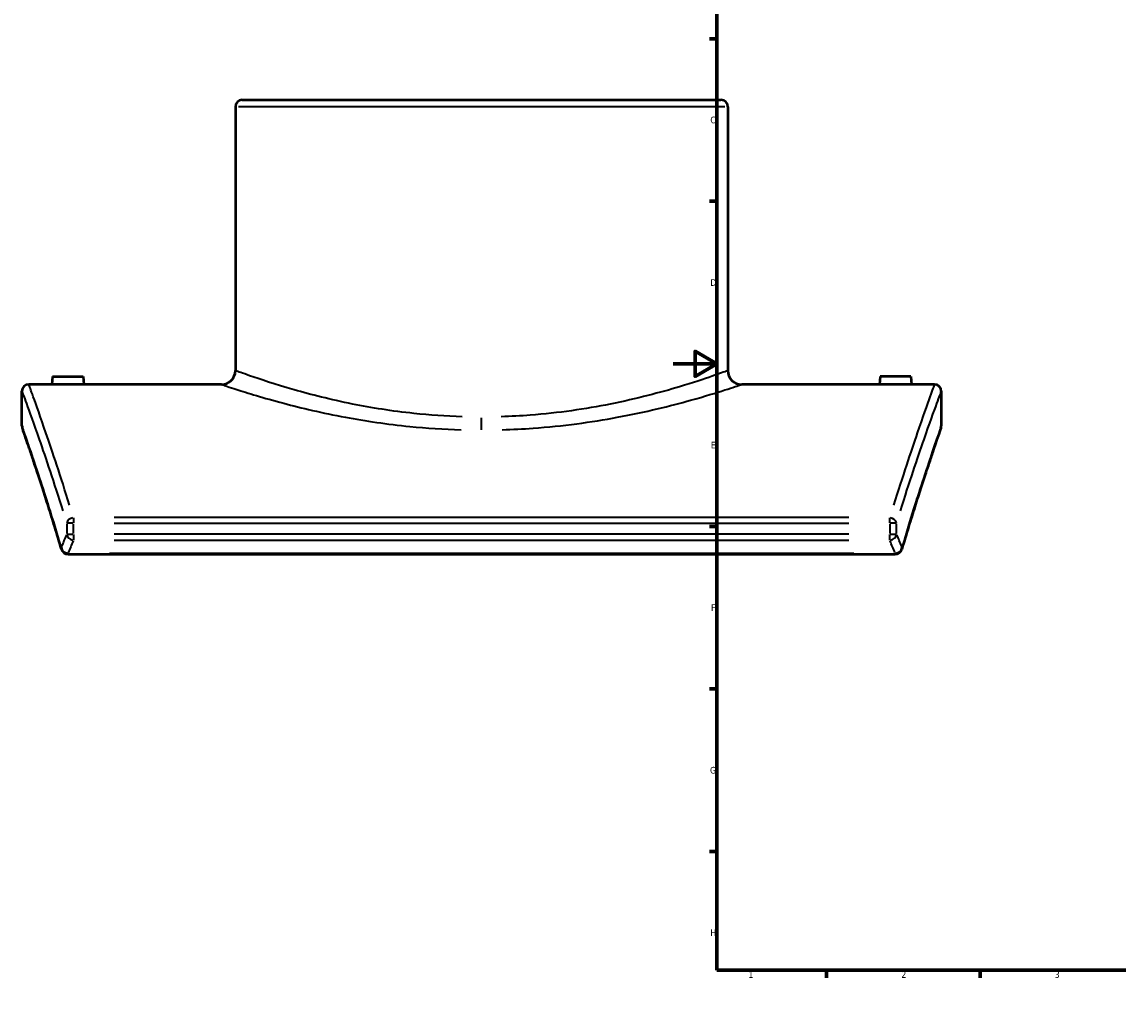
# Model space of a CAD drawing. Header units: millimetres. Extents: x -298 to 1402, y -344 to 1010.
# Tile 1 of 7: x -298 to 203, y 0 to 453. Entities that reach past the tile are written whole.
import ezdxf

# ---------------------------------------------------------------- set-up
doc = ezdxf.new("R2010")
doc.units = ezdxf.units.MM
for name, color, linetype, lineweight in [('Border (ANSI)', 7, 'Continuous', 70), ('Visible (ANSI)', 7, 'Continuous', 50), ('Visible Narrow (ANSI)', 7, 'Continuous', 35)]:
    doc.layers.add(name, color=color, linetype=linetype, lineweight=lineweight)
doc.styles.add('Note Text (ANSI)', font='tahoma.ttf')

# ---------------------------------------------------------------- blocks, each defined once
blk = doc.blocks.new('Borders Default Border')
at = {"layer": 'Border (ANSI)'}
for p, q in [((70.08, 574), (70.08, 577.45)), ((140.17, 574), (140.17, 577.45)), ((210.25, 574), (210.25, 577.45)), ((280.33, 574), (280.33, 577.45)), ((350.42, 574), (350.42, 577.45)), ((490.58, 574), (490.58, 577.45)), ((560.67, 574), (560.67, 577.45)), ((630.75, 574), (630.75, 577.45)), ((700.83, 574), (700.83, 577.45)), ((770.92, 574), (770.92, 577.45)), ((20, 519.75), (16.55, 519.75)), ((821, 519.75), (824.45, 519.75)), ((20, 445.5), (16.55, 445.5)), ((821, 445.5), (824.45, 445.5)), ((20, 371.25), (16.55, 371.25)), ((821, 371.25), (824.45, 371.25)), ((20, 222.75), (16.55, 222.75)), ((821, 222.75), (824.45, 222.75)), ((20, 148.5), (16.55, 148.5)), ((821, 148.5), (824.45, 148.5)), ((20, 74.25), (16.55, 74.25)), ((821, 74.25), (824.45, 74.25)), ((70.08, 20), (70.08, 16.55)), ((140.17, 20), (140.17, 16.55)), ((210.25, 20), (210.25, 16.55)), ((280.33, 20), (280.33, 16.55)), ((350.42, 20), (350.42, 16.55)), ((490.58, 20), (490.58, 16.55)), ((560.67, 20), (560.67, 16.55)), ((630.75, 20), (630.75, 16.55)), ((700.83, 20), (700.83, 16.55)), ((770.92, 20), (770.92, 16.55))]:
    blk.add_line(p, q, dxfattribs=at)
at = {"layer": 'Border (ANSI)', "flags": 128}
for points in [[(420.5, 594), (420.5, 574), (414.73, 584), (426.27, 584), (420.5, 574)], [(20, 20), (20, 574), (821, 574), (821, 20), (20, 20)], [(0, 297), (20, 297), (10, 302.77), (10, 291.23), (20, 297)], [(841, 297), (821, 297), (831, 302.77), (831, 291.23), (821, 297)], [(420.5, 0), (420.5, 20), (414.73, 10), (426.27, 10), (420.5, 20)]]:
    blk.add_lwpolyline(points, dxfattribs=at)
at = {"layer": 'Border (ANSI)', "attachment_point": 7, "style": 'Note Text (ANSI)'}
for s, insert, char_height in [('1', (34.35, 574.4), 3.05), ('2', (104.2, 574.4), 3.05), ('3', (174.26, 574.34), 3.05), ('4', (244.23, 574.4), 3.05), ('5', (314.48, 574.34), 3.05), ('6', (384.49, 574.34), 3.05), ('7', (454.6, 574.4), 3.05), ('8', (524.63, 574.33), 3.05), ('9', (594.7, 574.34), 3.05), ('10', (663.96, 574.34), 3.048), ('11', (734.04, 574.4), 3.048), ('12', (804.13, 574.4), 3.048), ('A', (16.78, 555.35), 3.05), ('A', (821.63, 555.35), 3.05), ('B', (17.15, 481.1), 3.05), ('B', (821.99, 481.1), 3.05), ('C', (16.95, 406.8), 3.05), ('C', (821.8, 406.8), 3.05), ('D', (16.96, 332.6), 3.05), ('D', (821.81, 332.6), 3.05), ('E', (17.21, 258.35), 3.05), ('E', (822.05, 258.35), 3.05), ('F', (17.29, 184.1), 3.05), ('F', (822.14, 184.1), 3.05), ('G', (16.81, 109.79), 3.05), ('G', (821.66, 109.79), 3.05), ('H', (16.97, 35.6), 3.05), ('H', (821.81, 35.6), 3.05), ('1', (34.35, 16.55), 3.05), ('2', (104.2, 16.55), 3.05), ('3', (174.26, 16.49), 3.05), ('4', (244.23, 16.55), 3.05), ('5', (314.48, 16.49), 3.05), ('6', (384.49, 16.49), 3.05), ('7', (454.6, 16.55), 3.05), ('8', (524.63, 16.48), 3.05), ('9', (594.7, 16.49), 3.05), ('10', (663.96, 16.49), 3.048), ('11', (734.04, 16.55), 3.048), ('12', (804.13, 16.55), 3.048)]:
    blk.add_mtext(s, dxfattribs=dict(at, insert=insert, char_height=char_height))

msp = doc.modelspace()

# ---------------------------------------------------------------- linework, layer by layer
at = {"layer": 'Visible (ANSI)'}
for p, q in [((-196.869, 417.585), (21.831, 417.585)), ((-200.019, 414.435), (-200.019, 293.885)), ((24.981, 414.435), (24.981, 293.885)), ((-283.519, 291.185), (-283.834, 287.585)), ((-283.519, 291.185), (-269.519, 291.185)), ((-269.519, 291.185), (-269.204, 287.585)), ((94.481, 291.185), (94.166, 287.585)), ((108.481, 291.185), (94.481, 291.185)), ((108.481, 291.185), (108.796, 287.585)), ((-283.834, 287.585), (-294.369, 287.585)), ((-206.319, 287.585), (-269.204, 287.585)), ((94.166, 287.585), (31.281, 287.585)), ((119.331, 287.585), (108.796, 287.585)), ((-297.519, 268.735), (-297.519, 284.435)), ((122.481, 284.435), (122.481, 268.735)), ((-276.444, 210.087), (101.406, 210.087))]:
    msp.add_line(p, q, dxfattribs=at)
for centre, radius, start, end in [((-196.869, 414.435), 3.15, 90, 180), ((21.831, 414.435), 3.15, 0, 90), ((-206.319, 293.885), 6.3, 270, 0), ((31.281, 293.885), 6.3, 180, 270), ((-294.369, 284.435), 3.15, 90, 180), ((119.331, 284.435), 3.15, 0, 90), ((-294.369, 268.735), 3.15, 180, 199.30834), ((119.331, 268.735), 3.15, 340.69166, 0), ((-276.444, 213.237), 3.15, 196.43956, 270), ((101.406, 213.237), 3.15, 270, 343.56044)]:
    msp.add_arc(centre, radius, start, end, dxfattribs=at)
for points, knots in [([(-276.519, 287.506), (-277.438, 287.506), (-278.418, 287.51), (-280.221, 287.525), (-281.044, 287.536), (-282.342, 287.555), (-282.905, 287.566), (-283.651, 287.581), (-283.834, 287.585), (-283.834, 287.585)], [0, 0, 0, 0, 0.2757151, 0.2757151, 0.5514301, 0.5514301, 0.8270854, 0.8270854, 1.1027407, 1.1027407, 1.1027407, 1.1027407]), ([(-269.204, 287.585), (-269.204, 287.585), (-269.388, 287.581), (-270.133, 287.566), (-270.696, 287.555), (-271.995, 287.536), (-272.817, 287.525), (-274.62, 287.51), (-275.6, 287.506), (-276.519, 287.506)], [3.3082222, 3.3082222, 3.3082222, 3.3082222, 3.5838775, 3.5838775, 3.8595328, 3.8595328, 4.1352478, 4.1352478, 4.4109629, 4.4109629, 4.4109629, 4.4109629]), ([(101.481, 287.506), (100.562, 287.506), (99.582, 287.51), (97.779, 287.525), (96.956, 287.536), (95.658, 287.555), (95.095, 287.566), (94.349, 287.581), (94.166, 287.585), (94.166, 287.585)], [2.2054814, 2.2054814, 2.2054814, 2.2054814, 2.4811965, 2.4811965, 2.7569115, 2.7569115, 3.0325668, 3.0325668, 3.3082222, 3.3082222, 3.3082222, 3.3082222]), ([(108.796, 287.585), (108.796, 287.585), (108.612, 287.581), (107.867, 287.566), (107.304, 287.555), (106.005, 287.536), (105.183, 287.525), (103.38, 287.51), (102.4, 287.506), (101.481, 287.506)], [5.5137036, 5.5137036, 5.5137036, 5.5137036, 5.7893589, 5.7893589, 6.0650142, 6.0650142, 6.3407292, 6.3407292, 6.6164443, 6.6164443, 6.6164443, 6.6164443]), ([(-279.465, 212.346), (-280.512, 215.895), (-281.534, 219.292), (-283.513, 225.77), (-284.47, 228.851), (-286.307, 234.684), (-287.186, 237.437), (-288.855, 242.601), (-289.645, 245.013), (-291.122, 249.487), (-291.811, 251.548), (-293.076, 255.311), (-293.654, 257.012), (-294.69, 260.046), (-295.148, 261.378), (-295.939, 263.667), (-296.271, 264.624), (-296.804, 266.157), (-297.006, 266.733), (-297.275, 267.501), (-297.342, 267.694), (-297.342, 267.694)], [1.1911092, 1.1911092, 1.1911092, 1.1911092, 3.1093691, 3.1093691, 5.0276291, 5.0276291, 6.9458891, 6.9458891, 8.8641491, 8.8641491, 10.7824091, 10.7824091, 12.700669, 12.700669, 14.618929, 14.618929, 16.537189, 16.537189, 18.455449, 18.455449, 20.3737089, 20.3737089, 20.3737089, 20.3737089]), ([(122.304, 267.694), (122.304, 267.694), (122.236, 267.501), (121.967, 266.733), (121.766, 266.157), (121.232, 264.624), (120.9, 263.667), (120.11, 261.378), (119.651, 260.046), (118.616, 257.012), (118.038, 255.311), (116.772, 251.548), (116.084, 249.487), (114.606, 245.013), (113.817, 242.601), (112.148, 237.437), (111.269, 234.684), (109.432, 228.851), (108.475, 225.77), (106.496, 219.292), (105.474, 215.895), (104.427, 212.346)], [20.373709, 20.373709, 20.373709, 20.373709, 22.2919689, 22.2919689, 24.2102289, 24.2102289, 26.1284889, 26.1284889, 28.0467489, 28.0467489, 29.9650088, 29.9650088, 31.8832688, 31.8832688, 33.8015288, 33.8015288, 35.7197888, 35.7197888, 37.6380488, 37.6380488, 39.5563087, 39.5563087, 39.5563087, 39.5563087])]:
    msp.add_open_spline(points, degree=3, knots=knots, dxfattribs=at)
at = {"layer": 'Visible Narrow (ANSI)'}
for p, q in [((23.596, 414.435), (-198.634, 414.435)), ((-87.519, 266.907), (-87.519, 272.291)), ((-273.979, 226.648), (-273.979, 224.307)), ((80.295, 226.737), (-255.333, 226.737)), ((98.941, 224.307), (98.941, 226.648)), ((-277.059, 223.908), (-277.059, 219.451)), ((-274.193, 224.156), (-277.007, 224.156)), ((-273.979, 219.451), (-273.979, 223.908)), ((-255.333, 224.156), (80.295, 224.156)), ((98.941, 223.908), (98.941, 219.451)), ((101.968, 224.156), (99.155, 224.156)), ((102.02, 219.451), (102.02, 223.908)), ((-277.007, 219.203), (-274.193, 219.203)), ((-273.979, 219.029), (-273.979, 216.474)), ((80.295, 219.203), (-255.333, 219.203)), ((-255.333, 216.391), (80.295, 216.391)), ((98.941, 216.474), (98.941, 219.029)), ((99.155, 219.203), (101.968, 219.203)), ((-276.444, 210.393), (-276.444, 210.088)), ((82.513, 210.425), (-257.551, 210.425)), ((101.406, 210.088), (101.406, 210.393))]:
    msp.add_line(p, q, dxfattribs=at)
for centre, major_axis, ratio, start_param, end_param in [((-273.979, 224.156), (-3.01, -0.928), 0.8069499, 4.5411291, 5.84588), ((98.941, 224.156), (3.01, -0.928), 0.8069499, 0.4373053, 1.7420562), ((613.701, 122.57), (-911.22, 0), 0.5032616, 6.0715367, 6.0834973), ((-273.979, 219.203), (2.897, -1.237), 0.8765527, 3.6685396, 4.9966359), ((613.701, 119.758), (908.07, 0), 0.5050073, 2.9299441, 2.9419046), ((-788.739, 119.758), (908.07, 0), 0.5050073, 0.199688, 0.2116486), ((98.941, 219.203), (2.897, 1.237), 0.8765527, 4.428142, 5.7562384), ((-788.739, 122.57), (-911.22, 0), 0.5032616, 3.3412807, 3.3532412), ((-276.444, 213.237), (-3.021, -0.891), 0.814348, 5.9529456, 6.2658043), ((-276.444, 213.237), (-2.925, 1.168), 0.8785078, 0.5007672, 1.8341641), ((101.406, 213.237), (-2.925, -1.168), 0.8785078, 1.3074286, 2.6408254), ((101.406, 213.237), (3.021, -0.891), 0.814348, 0.017381, 0.3302397)]:
    msp.add_ellipse(centre, major_axis=major_axis, ratio=ratio, start_param=start_param, end_param=end_param, dxfattribs=at)
for points, knots in [([(-96.414, 272.813), (-103.9, 273.046), (-111.32, 273.565), (-128.362, 275.384), (-137.779, 276.894), (-156.481, 280.64), (-165.507, 282.946), (-181.941, 287.636), (-188.884, 289.965), (-196.791, 292.704), (-198.883, 293.47), (-199.667, 293.756)], [0.8546831, 0.8546831, 0.8546831, 0.8546831, 3.0181877, 3.0181877, 5.9826166, 5.9826166, 9.4208067, 9.4208067, 13.3876693, 13.3876693, 16.2389783, 16.2389783, 16.2389783, 16.2389783]), ([(24.629, 293.757), (24.592, 293.743), (24.553, 293.729), (23.585, 293.377), (21.289, 292.537), (14.048, 290.043), (9.015, 288.364), (-5.742, 283.937), (-16.539, 281.034), (-39.988, 276.358), (-52.371, 274.52), (-69.685, 273.191), (-74.143, 272.95), (-78.624, 272.812)], [52.1357993, 52.1357993, 52.1357993, 52.1357993, 52.2688185, 52.2688185, 55.1870612, 55.1870612, 58.2112858, 58.2112858, 62.421785, 62.421785, 66.2252343, 66.2252343, 67.5201197, 67.5201197, 67.5201197, 67.5201197]), ([(-275.741, 232.453), (-279.85, 245.667), (-283.553, 256.753), (-289.022, 272.686), (-291.003, 278.249), (-293.453, 285.074), (-294.119, 286.9), (-294.311, 287.426)], [-41.5936816, -41.5936816, -41.5936816, -41.5936816, -34.3233966, -34.3233966, -28.2184892, -28.2184892, -23.138858, -23.138858, -23.138858, -23.138858]), ([(-205.947, 287.459), (-205.119, 287.177), (-202.91, 286.426), (-194.561, 283.737), (-187.229, 281.451), (-169.875, 276.847), (-160.343, 274.583), (-140.593, 270.906), (-130.649, 269.424), (-112.653, 267.638), (-104.818, 267.128), (-96.912, 266.9)], [-16.2389783, -16.2389783, -16.2389783, -16.2389783, -13.3876693, -13.3876693, -9.4208067, -9.4208067, -5.9826166, -5.9826166, -3.0181877, -3.0181877, -0.8546831, -0.8546831, -0.8546831, -0.8546831]), ([(-78.126, 266.899), (-73.394, 267.035), (-68.687, 267.271), (-50.403, 268.576), (-37.326, 270.379), (-12.565, 274.97), (-1.163, 277.819), (14.421, 282.165), (19.736, 283.813), (27.382, 286.262), (29.807, 287.086), (30.829, 287.432), (30.87, 287.446), (30.909, 287.459)], [-67.5201197, -67.5201197, -67.5201197, -67.5201197, -66.2252343, -66.2252343, -62.421785, -62.421785, -58.2112858, -58.2112858, -55.1870612, -55.1870612, -52.2688185, -52.2688185, -52.1357993, -52.1357993, -52.1357993, -52.1357993]), ([(119.273, 287.426), (119.08, 286.9), (118.415, 285.074), (115.965, 278.249), (113.984, 272.686), (108.515, 256.753), (104.812, 245.667), (100.703, 232.453)], [-21.088322, -21.088322, -21.088322, -21.088322, -16.0086776, -16.0086776, -9.9037702, -9.9037702, -2.6334984, -2.6334984, -2.6334984, -2.6334984]), ([(-297.461, 284.277), (-297.268, 283.756), (-296.6, 281.947), (-294.141, 275.186), (-292.153, 269.676), (-286.666, 253.892), (-282.95, 242.909), (-278.826, 229.819)], [23.138858, 23.138858, 23.138858, 23.138858, 28.2184892, 28.2184892, 34.3233966, 34.3233966, 41.5936816, 41.5936816, 41.5936816, 41.5936816]), ([(103.788, 229.819), (107.912, 242.909), (111.628, 253.892), (117.115, 269.676), (119.103, 275.186), (121.561, 281.947), (122.229, 283.756), (122.422, 284.277)], [2.6334984, 2.6334984, 2.6334984, 2.6334984, 9.9037702, 9.9037702, 16.0086776, 16.0086776, 21.088322, 21.088322, 21.088322, 21.088322]), ([(-281.092, 218.461), (-284.582, 230.038), (-287.732, 239.816), (-292.592, 254.508), (-294.417, 259.82), (-296.68, 266.352), (-297.294, 268.098), (-297.468, 268.59)], [2.1502392, 2.1502392, 2.1502392, 2.1502392, 8.6725914, 8.6725914, 14.5231567, 14.5231567, 19.414579, 19.414579, 19.414579, 19.414579]), ([(122.43, 268.59), (122.256, 268.098), (121.641, 266.352), (119.379, 259.82), (117.554, 254.508), (112.694, 239.816), (109.543, 230.038), (106.054, 218.461)], [21.3328389, 21.3328389, 21.3328389, 21.3328389, 26.2242793, 26.2242793, 32.0748447, 32.0748447, 38.5971788, 38.5971788, 38.5971788, 38.5971788])]:
    msp.add_open_spline(points, degree=3, knots=knots, dxfattribs=at)

# ---------------------------------------------------------------- block references
msp.add_blockref('Borders Default Border', (0, 0))

doc.saveas('drawing.dxf')
